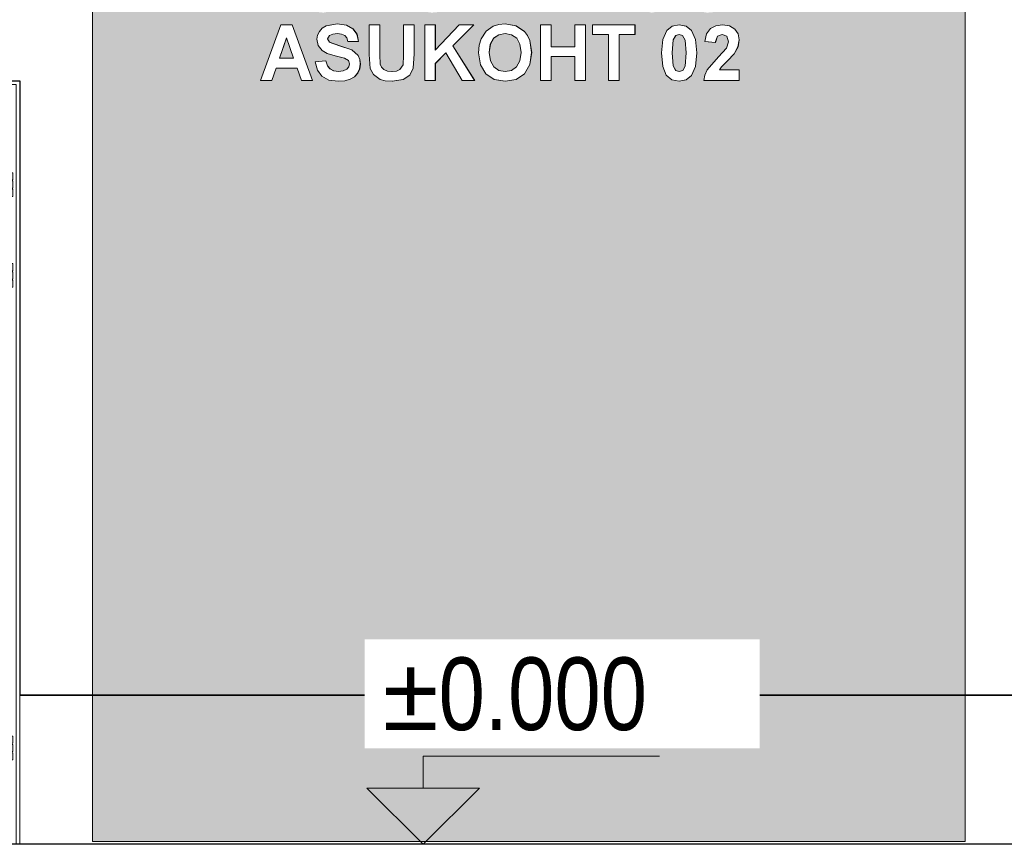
# Model space of a CAD drawing. Header units: millimetres. Extents: x -7937 to 93799, y -5691 to 12696.
# Tile 39 of 67: x 65376 to 68084, y 0 to 2269. Entities that reach past the tile are written whole.
import ezdxf

# ---------------------------------------------------------------- set-up
doc = ezdxf.new("R2010")
doc.units = ezdxf.units.MM
for name, color, linetype, lineweight in [('A-DOOR', 7, 'Continuous', 9), ('A-DOOR-FRAM', 7, 'Continuous', 25), ('A-GENM', 7, 'Continuous', 9), ('G-ANNO-DIMS', 7, 'Continuous', 9)]:
    doc.layers.add(name, color=color, linetype=linetype, lineweight=lineweight)
for name, color, linetype, lineweight, true_color in [('A-FLOR', 7, 'Continuous', 9, 0x7f7f7f), ('A-WALL', 7, 'Continuous', 9, 0x7f7f7f), ('I-WALL', 7, 'Continuous', 9, 0x7f7f7f)]:
    doc.layers.add(name, color=color, linetype=linetype, lineweight=lineweight, true_color=true_color)
doc.styles.add('Swis721 Cn BT', font='swissc.ttf', dxfattribs={"height": 200})

# ---------------------------------------------------------------- blocks, each defined once
blk = doc.blocks.new('Siseuks laiendiga - SU-09-1400x2100 mm-5671553-KUNST LÕIGE 2-2')
at = {"layer": 'A-DOOR', "color": 250, "true_color": 0x333333}
for p, q in [((-6073.8, 0), (-6073.8, 2100)), ((-4673.9, 2100), (-6073.8, 2100)), ((-6059.3, 2090), (-6063.8, 2090)), ((-6063.8, 2090), (-6063.8, 0)), ((-6063.8, 2090), (-4683.9, 2090)), ((-4683.9, 2090), (-4683.9, 0)), ((-4673.9, 0), (-4673.9, 2100)), ((-5006.2, 2064), (-6037.2, 2064)), ((-6037.2, 2064), (-6037.2, 12)), ((-5006.2, 12), (-5006.2, 2064)), ((-5006.1, 2064), (-5006.2, 2064)), ((-5000.2, 2058), (-5006.2, 2058)), ((-5006.1, 12), (-5006.1, 2064)), ((-4707.3, 2064), (-5000.2, 2064)), ((-5000.2, 2064), (-5000.2, 12)), ((-4707.3, 12), (-4707.3, 2064)), ((-4707.1, 2064), (-4707.3, 2064)), ((-4707.1, 1847.5), (-4707.1, 2064)), ((-6052.1, 1847.5), (-6052.1, 1828)), ((-6052.1, 1847.5), (-6039.1, 1847.5)), ((-6041.6, 1847.5), (-6050.6, 1847.5)), ((-6039.1, 1847.5), (-6039, 1847.5)), ((-6038.2, 1847.5), (-6039.1, 1847.5)), ((-6039, 1847.5), (-6038.2, 1847.5)), ((-4707.3, 1847.5), (-4706.1, 1847.5)), ((-4706.1, 1847.5), (-4705.3, 1847.5)), ((-4705.1, 1847.5), (-4705.9, 1847.5)), ((-4705.4, 1847.5), (-4705.4, 1828)), ((-4705.4, 1847.5), (-4692.4, 1847.5)), ((-4693.9, 1847.5), (-4702.9, 1847.5)), ((-4692.4, 1828), (-4692.4, 1847.5)), ((-6052.1, 1828), (-6039.1, 1828)), ((-6052.1, 1825), (-6052.1, 1805)), ((-6052.1, 1825), (-6039.1, 1825)), ((-6049.3, 1828), (-6050.6, 1828)), ((-6049.4, 1828), (-6049.4, 1825)), ((-6041.9, 1825), (-6041.9, 1828)), ((-6038.2, 1828), (-6039.1, 1828)), ((-6039.1, 1828), (-6039, 1828)), ((-6039.1, 1805), (-6039.1, 1825)), ((-6039, 1828), (-6038.2, 1828)), ((-4707.3, 1828), (-4706.1, 1828)), ((-4707.1, 1802), (-4707.1, 1828)), ((-4706.1, 1828), (-4705.3, 1828)), ((-4705.1, 1828), (-4705.9, 1828)), ((-4705.4, 1828), (-4692.4, 1828)), ((-4705.4, 1825), (-4705.4, 1805)), ((-4705.4, 1825), (-4692.4, 1825)), ((-4702.7, 1828), (-4702.7, 1825)), ((-4695.2, 1825), (-4695.2, 1828)), ((-4693.9, 1828), (-4695.1, 1828)), ((-4692.4, 1805), (-4692.4, 1825)), ((-6039.1, 1805), (-6052.1, 1805)), ((-6052.1, 1802), (-6052.1, 1782.5)), ((-6039.1, 1802), (-6052.1, 1802)), ((-6050.6, 1802), (-6049.3, 1802)), ((-6049.4, 1805), (-6049.4, 1802)), ((-6041.9, 1802), (-6041.9, 1805)), ((-6039.1, 1802), (-6038.2, 1802)), ((-6039, 1802), (-6039.1, 1802)), ((-6038.2, 1802), (-6039, 1802)), ((-4706.1, 1802), (-4707.3, 1802)), ((-4705.3, 1802), (-4706.1, 1802)), ((-4705.9, 1802), (-4705.1, 1802)), ((-4692.4, 1805), (-4705.4, 1805)), ((-4705.4, 1802), (-4705.4, 1782.5)), ((-4692.4, 1802), (-4705.4, 1802)), ((-4702.7, 1805), (-4702.7, 1802)), ((-4695.2, 1802), (-4695.2, 1805)), ((-4695.1, 1802), (-4693.9, 1802)), ((-4692.4, 1782.5), (-4692.4, 1802)), ((-6039.1, 1782.5), (-6052.1, 1782.5)), ((-6050.6, 1782.5), (-6041.6, 1782.5)), ((-6039.1, 1782.5), (-6038.2, 1782.5)), ((-6039, 1782.5), (-6039.1, 1782.5)), ((-6038.2, 1782.5), (-6039, 1782.5)), ((-4706.1, 1782.5), (-4707.3, 1782.5)), ((-4707.1, 1597.5), (-4707.1, 1782.5)), ((-4705.3, 1782.5), (-4706.1, 1782.5)), ((-4705.9, 1782.5), (-4705.1, 1782.5)), ((-4692.4, 1782.5), (-4705.4, 1782.5)), ((-4702.9, 1782.5), (-4693.9, 1782.5)), ((-6052.1, 1597.5), (-6052.1, 1578)), ((-6052.1, 1597.5), (-6039.1, 1597.5)), ((-6052.1, 1578), (-6039.1, 1578)), ((-6052.1, 1575), (-6052.1, 1555)), ((-6052.1, 1575), (-6039.1, 1575)), ((-6041.6, 1597.5), (-6050.6, 1597.5)), ((-6049.3, 1578), (-6050.6, 1578)), ((-6049.4, 1578), (-6049.4, 1575)), ((-6041.9, 1575), (-6041.9, 1578)), ((-6039.1, 1597.5), (-6039, 1597.5)), ((-6038.2, 1597.5), (-6039.1, 1597.5)), ((-6038.2, 1578), (-6039.1, 1578)), ((-6039.1, 1578), (-6039, 1578)), ((-6039.1, 1555), (-6039.1, 1575)), ((-6039, 1597.5), (-6038.2, 1597.5)), ((-6039, 1578), (-6038.2, 1578)), ((-4707.3, 1597.5), (-4706.1, 1597.5)), ((-4707.3, 1578), (-4706.1, 1578)), ((-4707.1, 1552), (-4707.1, 1578)), ((-4706.1, 1597.5), (-4705.3, 1597.5)), ((-4706.1, 1578), (-4705.3, 1578)), ((-4705.1, 1597.5), (-4705.9, 1597.5)), ((-4705.1, 1578), (-4705.9, 1578)), ((-4705.4, 1597.5), (-4705.4, 1578)), ((-4705.4, 1597.5), (-4692.4, 1597.5)), ((-4705.4, 1578), (-4692.4, 1578)), ((-4705.4, 1575), (-4705.4, 1555)), ((-4705.4, 1575), (-4692.4, 1575)), ((-4693.9, 1597.5), (-4702.9, 1597.5)), ((-4702.7, 1578), (-4702.7, 1575)), ((-4695.2, 1575), (-4695.2, 1578)), ((-4693.9, 1578), (-4695.1, 1578)), ((-4692.4, 1578), (-4692.4, 1597.5)), ((-4692.4, 1555), (-4692.4, 1575)), ((-6039.1, 1555), (-6052.1, 1555)), ((-6052.1, 1552), (-6052.1, 1532.5)), ((-6039.1, 1552), (-6052.1, 1552)), ((-6050.6, 1552), (-6049.3, 1552)), ((-6049.4, 1555), (-6049.4, 1552)), ((-6041.9, 1552), (-6041.9, 1555)), ((-6039.1, 1552), (-6038.2, 1552)), ((-6039, 1552), (-6039.1, 1552)), ((-6038.2, 1552), (-6039, 1552)), ((-4706.1, 1552), (-4707.3, 1552)), ((-4705.3, 1552), (-4706.1, 1552)), ((-4705.9, 1552), (-4705.1, 1552)), ((-4692.4, 1555), (-4705.4, 1555)), ((-4705.4, 1552), (-4705.4, 1532.5)), ((-4692.4, 1552), (-4705.4, 1552)), ((-4702.7, 1555), (-4702.7, 1552)), ((-4695.2, 1552), (-4695.2, 1555)), ((-4695.1, 1552), (-4693.9, 1552)), ((-4692.4, 1532.5), (-4692.4, 1552)), ((-6039.1, 1532.5), (-6052.1, 1532.5)), ((-6050.6, 1532.5), (-6041.6, 1532.5)), ((-6039.1, 1532.5), (-6038.2, 1532.5)), ((-6039, 1532.5), (-6039.1, 1532.5)), ((-6038.2, 1532.5), (-6039, 1532.5)), ((-4706.1, 1532.5), (-4707.3, 1532.5)), ((-4707.1, 297.5), (-4707.1, 1532.5)), ((-4705.3, 1532.5), (-4706.1, 1532.5)), ((-4705.9, 1532.5), (-4705.1, 1532.5)), ((-4692.4, 1532.5), (-4705.4, 1532.5)), ((-4702.9, 1532.5), (-4693.9, 1532.5)), ((-5075, 1084), (-5194, 1084)), ((-5059.3, 1084), (-5059.8, 1084)), ((-5059.2, 1100), (-5059.3, 1100)), ((-5194, 1066), (-5075, 1066)), ((-5059.8, 1066), (-5059.3, 1066)), ((-5059.3, 1050), (-5059.2, 1050)), ((-5063.3, 989.8), (-5063.3, 1012.2)), ((-5063.2, 1012.2), (-5063.2, 989.8)), ((-5059.2, 1026), (-5059.3, 1026)), ((-5055.3, 1012.2), (-5055.3, 989.8)), ((-5059.3, 976), (-5059.2, 976)), ((-6052.1, 297.5), (-6052.1, 278)), ((-6052.1, 297.5), (-6039.1, 297.5)), ((-6052.1, 278), (-6039.1, 278)), ((-6052.1, 275), (-6052.1, 255)), ((-6052.1, 275), (-6039.1, 275)), ((-6041.6, 297.5), (-6050.6, 297.5)), ((-6049.3, 278), (-6050.6, 278)), ((-6049.4, 278), (-6049.4, 275)), ((-6041.9, 275), (-6041.9, 278)), ((-6039.1, 297.5), (-6039, 297.5)), ((-6038.2, 297.5), (-6039.1, 297.5)), ((-6038.2, 278), (-6039.1, 278)), ((-6039.1, 278), (-6039, 278)), ((-6039.1, 255), (-6039.1, 275)), ((-6039, 297.5), (-6038.2, 297.5)), ((-6039, 278), (-6038.2, 278)), ((-4707.3, 297.5), (-4706.1, 297.5)), ((-4707.3, 278), (-4706.1, 278)), ((-4707.1, 252), (-4707.1, 278)), ((-4706.1, 297.5), (-4705.3, 297.5)), ((-4706.1, 278), (-4705.3, 278)), ((-4705.1, 297.5), (-4705.9, 297.5)), ((-4705.1, 278), (-4705.9, 278)), ((-4705.4, 297.5), (-4705.4, 278)), ((-4705.4, 297.5), (-4692.4, 297.5)), ((-4705.4, 278), (-4692.4, 278)), ((-4705.4, 275), (-4705.4, 255)), ((-4705.4, 275), (-4692.4, 275)), ((-4693.9, 297.5), (-4702.9, 297.5)), ((-4702.7, 278), (-4702.7, 275)), ((-4695.2, 275), (-4695.2, 278)), ((-4693.9, 278), (-4695.1, 278)), ((-4692.4, 278), (-4692.4, 297.5)), ((-4692.4, 255), (-4692.4, 275)), ((-6039.1, 255), (-6052.1, 255)), ((-6052.1, 252), (-6052.1, 232.5)), ((-6039.1, 252), (-6052.1, 252)), ((-6050.6, 252), (-6049.3, 252)), ((-6049.4, 255), (-6049.4, 252)), ((-6041.9, 252), (-6041.9, 255)), ((-6039.1, 252), (-6038.2, 252)), ((-6039, 252), (-6039.1, 252)), ((-6038.2, 252), (-6039, 252)), ((-4706.1, 252), (-4707.3, 252)), ((-4705.3, 252), (-4706.1, 252)), ((-4705.9, 252), (-4705.1, 252)), ((-4692.4, 255), (-4705.4, 255)), ((-4705.4, 252), (-4705.4, 232.5)), ((-4692.4, 252), (-4705.4, 252)), ((-4702.7, 255), (-4702.7, 252)), ((-4695.2, 252), (-4695.2, 255)), ((-4695.1, 252), (-4693.9, 252)), ((-4692.4, 232.5), (-4692.4, 252)), ((-6039.1, 232.5), (-6052.1, 232.5)), ((-6050.6, 232.5), (-6041.6, 232.5)), ((-6039.1, 232.5), (-6038.2, 232.5)), ((-6039, 232.5), (-6039.1, 232.5)), ((-6038.2, 232.5), (-6039, 232.5)), ((-4706.1, 232.5), (-4707.3, 232.5)), ((-4707.1, 12), (-4707.1, 232.5)), ((-4705.3, 232.5), (-4706.1, 232.5)), ((-4705.9, 232.5), (-4705.1, 232.5)), ((-4692.4, 232.5), (-4705.4, 232.5)), ((-4702.9, 232.5), (-4693.9, 232.5)), ((-6063.8, 0), (-6073.8, 0)), ((-6059.3, 0), (-6063.8, 0)), ((-6037.2, 12), (-5006.2, 12)), ((-6032, 0), (-6032, 12)), ((-4712.1, 0), (-6032, 0)), ((-5000.2, 18), (-5006.2, 18)), ((-5000.2, 15), (-5006.2, 15)), ((-5000.2, 15), (-5006.2, 15)), ((-5006.1, 12), (-5006.2, 12)), ((-5000.2, 12), (-4707.3, 12)), ((-4712.1, 12), (-4712.1, 0)), ((-4707.3, 12), (-4707.1, 12)), ((-4683.9, 0), (-4673.9, 0))]:
    blk.add_line(p, q, dxfattribs=at)
at = {"layer": 'A-DOOR', "color": 250, "true_color": 0x333333, "flags": 128}
for points in [[(-5059.8, 1084), (-5059.8, 1084), (-5059.9, 1084), (-5059.9, 1084), (-5060, 1084), (-5060.2, 1084), (-5060.3, 1084), (-5060.5, 1084), (-5060.6, 1084), (-5060.8, 1084), (-5061.1, 1084), (-5061.3, 1084), (-5061.6, 1084), (-5061.9, 1084), (-5062.2, 1084), (-5062.5, 1084), (-5062.9, 1084), (-5063.3, 1084), (-5063.7, 1084), (-5064.1, 1084), (-5064.5, 1084), (-5064.9, 1084), (-5065.4, 1084), (-5065.9, 1084), (-5066.4, 1084), (-5066.9, 1084), (-5067.4, 1084), (-5067.9, 1084), (-5068.4, 1084), (-5069, 1084), (-5069.5, 1084), (-5070.1, 1084), (-5070.7, 1084), (-5071.3, 1084), (-5071.9, 1084), (-5072.4, 1084), (-5073, 1084), (-5073.6, 1084), (-5074.2, 1084), (-5074.8, 1084), (-5075, 1084)], [(-5075, 1066), (-5074.4, 1066), (-5073.8, 1066), (-5073.2, 1066), (-5072.6, 1066), (-5072, 1066), (-5071.4, 1066), (-5070.8, 1066), (-5070.3, 1066), (-5069.7, 1066), (-5069.1, 1066), (-5068.6, 1066), (-5068, 1066), (-5067.5, 1066), (-5067, 1066), (-5066.5, 1066), (-5066, 1066), (-5065.5, 1066), (-5065.1, 1066), (-5064.6, 1066), (-5064.2, 1066), (-5063.8, 1066), (-5063.4, 1066), (-5063, 1066), (-5062.6, 1066), (-5062.3, 1066), (-5062, 1066), (-5061.7, 1066), (-5061.4, 1066), (-5061.1, 1066), (-5060.9, 1066), (-5060.7, 1066), (-5060.5, 1066), (-5060.3, 1066), (-5060.2, 1066), (-5060.1, 1066), (-5060, 1066), (-5059.9, 1066), (-5059.8, 1066), (-5059.8, 1066), (-5059.8, 1066)]]:
    blk.add_lwpolyline(points, dxfattribs=at)
at = {"layer": 'A-DOOR', "color": 250, "true_color": 0x333333}
for centre, major_axis, ratio, start_param, end_param in [((-5194, 1075), (0, 8.97), 0.011872, 0, 1.570796), ((-5059.3, 1075), (0, 25), 0.99993, 4.712389, 7.483854), ((-5059.2, 1075), (0, 25), 0.99993, 0.261799, 0.785398), ((-5059.2, 1075), (0, 25), 0.99993, 4.712389, 6.53782), ((-5059.3, 1075), (0, 8.97), 0.99993, 4.712389, 6.456807), ((-5194, 1075), (0, 8.97), 0.011872, 1.570796, 3.141593), ((-5059.3, 1075), (0, 25), 0.99993, 1.940924, 4.712389), ((-5059.2, 1075), (0, 25), 0.99993, 2.356194, 2.879793), ((-5059.2, 1075), (0, 25), 0.99993, 2.886958, 4.172469), ((-5059.3, 1075), (0, 8.97), 0.99993, 2.967971, 4.712389), ((-5059.2, 1075), (0, 25), 0.99993, 4.18879, 4.712389), ((-5059.3, 1001), (0, 25), 0.99993, 4.712389, 7.853982), ((-5059.2, 1001), (0, 25), 0.99993, 0.261799, 0.523599), ((-5059.2, 1001), (0, 25), 0.99993, 4.712389, 6.53782), ((-5059.3, 1012.2), (0, 4), 0.99993, 4.712389, 7.853982), ((-5059.3, 1001), (0, 25), 0.99993, 1.570796, 4.712389), ((-5059.2, 1001), (0, 25), 0.99993, 2.617994, 2.879793), ((-5059.2, 1001), (0, 25), 0.99993, 2.886958, 4.712389), ((-5059.3, 989.8), (0, 4), 0.99993, 1.570796, 4.712389)]:
    blk.add_ellipse(centre, major_axis=major_axis, ratio=ratio, start_param=start_param, end_param=end_param, dxfattribs=at)
at = {"layer": 'A-DOOR-FRAM', "color": 250, "lineweight": 9, "true_color": 0x333333}
for p, q in [((-4683.9, 2090), (-6062, 2090)), ((-6062, 2090), (-6062, 0)), ((-5000.2, 2060), (-5006.2, 2060)), ((-5006.2, 2060), (-5000.2, 2060)), ((-6062, 0), (-6032, 0)), ((-6032, 0), (-6032, 12)), ((-6031.7, 0), (-6019.7, 0)), ((-4711.7, 0), (-4723.7, 0)), ((-4712.1, 12), (-4712.1, 0)), ((-4682.1, 0), (-4712.1, 0))]:
    blk.add_line(p, q, dxfattribs=at)
blk = doc.blocks.new('KUNST 2 - KUNST 2-6930501-KUNST LÕIGE 2-2')
at = {"layer": 'A-GENM', "true_color": 0x99ffff, "transparency": 33554483}
h = blk.add_hatch(color=131, dxfattribs=at)
h.paths.add_polyline_path([(-2073.5, 8), (-2073.5, 3367.8), (-2415, 3550), (-4473.9, 3550), (-4473.9, 8), (-3615.2, 8)], flags=0)
h.paths.add_polyline_path([(-2860.4, 2099.2), (-2880.1, 2103.4), (-2895.6, 2116.3), (-2905.8, 2141.8), (-2909, 2177.2), (-2905.3, 2214.2), (-2894.3, 2239.1), (-2879.8, 2250.8), (-2860.4, 2254.6), (-2841, 2250.6), (-2826.3, 2238.9), (-2815.2, 2211.9), (-2811.8, 2175.7), (-2815.5, 2139.5), (-2826.5, 2114.7), (-2841.7, 2102.9), (-2848.3, 2101.6)], flags=0)
h.paths.add_polyline_path([(-3649.2, 2099.2), (-3672.3, 2101.4), (-3683.8, 2104.9), (-3701.1, 2117.4), (-3709.9, 2134.3), (-3713, 2173.1), (-3713, 2254.6), (-3683.7, 2254.6), (-3682.6, 2149), (-3681.6, 2144.4), (-3678.9, 2138.2), (-3672.3, 2131.6), (-3662.7, 2127.3), (-3649.2, 2126), (-3637.3, 2127.3), (-3628.5, 2131.2), (-3619.7, 2144.4), (-3618.3, 2174.4), (-3618.3, 2254.6), (-3589, 2254.6), (-3589.3, 2170.3), (-3591.7, 2135.5), (-3601, 2116.3), (-3619.7, 2103.7), (-3637.5, 2101)], flags=0)
h.paths.add_polyline_path([(-3798.3, 2099.2), (-3823.8, 2102.6), (-3842.7, 2112.8), (-3855, 2129.6), (-3861.2, 2152.6), (-3832, 2155), (-3827.7, 2141.9), (-3820.6, 2133), (-3810.6, 2127.7), (-3797.5, 2125.9), (-3784, 2127.5), (-3774.2, 2132.1), (-3768.4, 2138.9), (-3766.4, 2146.7), (-3769.7, 2155.9), (-3781, 2162.4), (-3827.9, 2175.6), (-3841.9, 2183.8), (-3852.7, 2197.8), (-3856.1, 2215.6), (-3854.7, 2225.8), (-3849.7, 2236.3), (-3841.6, 2245.2), (-3827.9, 2252.2), (-3800.3, 2257), (-3774.5, 2253.2), (-3757.4, 2243.8), (-3746.3, 2228.4), (-3742.1, 2208.5), (-3771.3, 2208.5), (-3775.4, 2219.6), (-3780.1, 2225.2), (-3788.5, 2229.1), (-3800.6, 2230.3), (-3812.7, 2229), (-3822.5, 2224.1), (-3826.6, 2214.5), (-3822.5, 2206.4), (-3760.4, 2185.7), (-3743.4, 2170.3), (-3738.8, 2159.3), (-3737.3, 2146.1), (-3739.1, 2133.4), (-3744.6, 2121.6), (-3753.3, 2111.7), (-3768.4, 2103.8), (-3784, 2100.3), (-3797.5, 2099.2)], flags=0)
h.paths.add_polyline_path([(-3338.7, 2099.2), (-3370.3, 2105.3), (-3392, 2120), (-3406.9, 2144.6), (-3411.7, 2178.2), (-3409.4, 2201.1), (-3404.2, 2217.4), (-3390.9, 2237.3), (-3368.8, 2251.8), (-3356.4, 2255.6), (-3338.8, 2257), (-3307.1, 2250.4), (-3286, 2236.1), (-3277.3, 2224.7), (-3270.9, 2211.1), (-3266.1, 2177.1), (-3271, 2144.8), (-3285.8, 2120), (-3308.9, 2104.4), (-3324.9, 2101.6)], flags=0)
h.paths.add_polyline_path([(-3456.8, 2101.6), (-3502, 2176.9), (-3530.7, 2147.9), (-3530.8, 2101.6), (-3560, 2101.6), (-3560, 2254.6), (-3530.7, 2254.6), (-3530.7, 2185), (-3465.2, 2254.6), (-3425.2, 2254.5), (-3483, 2196.2), (-3422.7, 2101.6)], flags=0)
h.paths.add_polyline_path([(-3025.6, 2101.6), (-3054.7, 2101.6), (-3054.7, 2227.9), (-3098.5, 2227.9), (-3098.5, 2254.6), (-2981.7, 2254.6), (-2981.9, 2227.9), (-3025.5, 2227.9), (-3025.5, 2101.6)], flags=0)
h.paths.add_polyline_path([(-2792.4, 2101.6), (-2789.3, 2116.3), (-2782.6, 2130.8), (-2744.8, 2174.4), (-2730, 2190.5), (-2724.4, 2208), (-2730, 2223.1), (-2742.1, 2227.9), (-2755.2, 2222.9), (-2760.8, 2206.1), (-2790, 2208.7), (-2783.1, 2232.1), (-2774.3, 2244), (-2759.6, 2252), (-2741.5, 2254.6), (-2722.2, 2251.6), (-2707.6, 2242.7), (-2698.3, 2229.2), (-2695.2, 2212.9), (-2698.6, 2193.6), (-2709.3, 2174.4), (-2749.5, 2130.8), (-2695.1, 2130.8), (-2695.2, 2101.6), (-2749.5, 2101.6)], flags=0)
h.paths.add_polyline_path([(-3117.9, 2101.6), (-3147, 2101.6), (-3147, 2167.2), (-3212.5, 2166.8), (-3212.6, 2101.6), (-3241.8, 2101.6), (-3241.8, 2254.6), (-3212.5, 2254.6), (-3212.5, 2193.9), (-3147, 2193.9), (-3147, 2254.6), (-3117.8, 2254.6), (-3117.8, 2101.6)], flags=0)
h.paths.add_polyline_path([(-3899.1, 2101.6), (-3911.1, 2135.6), (-3968.9, 2135.3), (-3980.7, 2101.6), (-4011.8, 2101.6), (-3955.9, 2254.6), (-3924.7, 2254.6), (-3868.4, 2101.6), (-3873.1, 2101.6)], flags=0)
h.paths.add_polyline_path([(-3338.8, 2125.9), (-3321.4, 2129.2), (-3307.4, 2139.1), (-3298.3, 2155.6), (-3295.2, 2178.7), (-3298.2, 2201.4), (-3309.2, 2219), (-3321, 2227.1), (-3339.1, 2230.3), (-3357.4, 2226.6), (-3371.1, 2216.3), (-3379.8, 2198.6), (-3382.5, 2177.2), (-3379.5, 2155.6), (-3368.8, 2138.2), (-3356.1, 2129.2)], flags=0)
h.paths.add_polyline_path([(-2860.4, 2125.9), (-2850.7, 2129.1), (-2844.1, 2140.6), (-2841, 2176.9), (-2844.4, 2213.2), (-2850.7, 2224.7), (-2860.4, 2227.9), (-2870.1, 2224.7), (-2876.7, 2211.8), (-2879.7, 2176.7), (-2876.1, 2140), (-2870.1, 2129.1)], flags=0)
h.paths.add_polyline_path([(-3920.4, 2162.3), (-3940.1, 2217.9), (-3959.4, 2162.3), (-3924.8, 2162.3)], flags=0)
h.paths.add_polyline_path([(-2935.5, 2288), (-2967, 2294.2), (-2988.8, 2308.8), (-3003.6, 2333.5), (-3008.5, 2367.1), (-3006.1, 2390), (-3001, 2406.2), (-2987.7, 2426.1), (-2965.6, 2440.7), (-2953.2, 2444.4), (-2935.5, 2445.9), (-2903.9, 2439.3), (-2882.8, 2425), (-2874, 2413.5), (-2867.7, 2400), (-2862.8, 2366), (-2867.8, 2333.6), (-2882.6, 2308.9), (-2906, 2293.2), (-2918.2, 2291.1)], flags=0)
h.paths.add_polyline_path([(-2782.9, 2288), (-2808.5, 2291.5), (-2827.3, 2301.7), (-2839.7, 2318.5), (-2845.8, 2341.5), (-2816.7, 2343.9), (-2812.4, 2330.9), (-2805.3, 2321.8), (-2795.2, 2316.5), (-2778.6, 2315.2), (-2765.7, 2317.7), (-2758.9, 2321), (-2753.1, 2327.8), (-2751.1, 2335.6), (-2754.3, 2344.7), (-2765.7, 2351.3), (-2812.6, 2364.5), (-2826.6, 2372.7), (-2837.4, 2386.7), (-2840.8, 2404.5), (-2839.3, 2414.7), (-2834.4, 2425.2), (-2826.3, 2434.1), (-2812.6, 2441.1), (-2785, 2445.9), (-2759.2, 2442.1), (-2742, 2432.7), (-2731, 2417.2), (-2726.8, 2397.4), (-2756, 2397.4), (-2760.1, 2408.5), (-2764.7, 2414.1), (-2773.2, 2417.9), (-2785.3, 2419.2), (-2797.4, 2417.9), (-2807.2, 2413), (-2811.3, 2403.4), (-2807.2, 2395.3), (-2745.1, 2374.6), (-2728.1, 2359.1), (-2723.5, 2348.2), (-2722, 2335), (-2723.8, 2322.3), (-2729.2, 2310.5), (-2738, 2300.6), (-2753.1, 2292.7), (-2768.6, 2289.1), (-2782.2, 2288.1)], flags=0)
h.paths.add_polyline_path([(-3838.7, 2288), (-3862.6, 2290.5), (-3873.3, 2293.7), (-3890.6, 2306.2), (-3899.4, 2323.2), (-3902.5, 2362), (-3902.5, 2443.5), (-3873.2, 2443.5), (-3872.1, 2337.9), (-3871.1, 2333.3), (-3868.4, 2327), (-3861.8, 2320.4), (-3852.2, 2316.2), (-3838.7, 2314.9), (-3826.8, 2316.2), (-3818, 2320.1), (-3809.2, 2333.3), (-3807.7, 2363.2), (-3807.7, 2443.5), (-3778.5, 2443.5), (-3778.7, 2359.2), (-3781.1, 2324.3), (-3790.5, 2305.1), (-3809.2, 2292.6), (-3830.6, 2289.3)], flags=0)
h.paths.add_polyline_path([(-3540.8, 2288), (-3566.4, 2291.5), (-3585.2, 2301.7), (-3597.6, 2318.5), (-3603.7, 2341.5), (-3574.5, 2343.9), (-3570.3, 2330.9), (-3563.2, 2321.8), (-3553.1, 2316.5), (-3536.5, 2315.2), (-3523.6, 2317.7), (-3516.8, 2321), (-3510.9, 2327.8), (-3509, 2335.6), (-3512.2, 2344.7), (-3523.6, 2351.3), (-3570.4, 2364.5), (-3584.4, 2372.7), (-3595.2, 2386.7), (-3598.7, 2404.5), (-3597.2, 2414.7), (-3592.2, 2425.2), (-3584.2, 2434.1), (-3570.4, 2441.1), (-3542.8, 2445.9), (-3517, 2442.1), (-3499.9, 2432.7), (-3488.8, 2417.2), (-3484.7, 2397.4), (-3513.8, 2397.4), (-3518, 2408.5), (-3522.6, 2414.1), (-3531, 2417.9), (-3543.2, 2419.2), (-3555.2, 2417.9), (-3565, 2413), (-3569.1, 2403.4), (-3565, 2395.3), (-3503, 2374.6), (-3486, 2359.1), (-3481.3, 2348.2), (-3479.8, 2335), (-3481.6, 2322.3), (-3487.1, 2310.5), (-3495.9, 2300.6), (-3510.9, 2292.7), (-3526.5, 2289.1), (-3540, 2288.1)], flags=0)
h.paths.add_polyline_path([(-3952.3, 2290.5), (-3997.5, 2365.8), (-4026.2, 2336.8), (-4026.3, 2290.5), (-4055.5, 2290.5), (-4055.5, 2443.5), (-4026.2, 2443.5), (-4026.2, 2373.9), (-3960.7, 2443.5), (-3920.7, 2443.4), (-3978.5, 2385.1), (-3918.2, 2290.5)], flags=0)
h.paths.add_polyline_path([(-2697.7, 2290.5), (-2697.7, 2443.5), (-2583.4, 2443.5), (-2583.9, 2416.8), (-2668.4, 2416.8), (-2668.4, 2382.8), (-2588.2, 2382.8), (-2588.4, 2356.1), (-2668.4, 2356.1), (-2668.4, 2317.2), (-2581, 2317.2), (-2581.1, 2290.5), (-2668.5, 2290.5)], flags=0)
h.paths.add_polyline_path([(-3299.9, 2290.5), (-3329.2, 2290.5), (-3329.2, 2443.5), (-3299.9, 2443.5), (-3299.9, 2416.8)], flags=0)
h.paths.add_polyline_path([(-3099.6, 2290.5), (-3144.6, 2290.5), (-3144.6, 2443.5), (-3030.3, 2443.5), (-3030.4, 2416.8), (-3115.3, 2416.8), (-3115.3, 2382.8), (-3035.2, 2382.8), (-3035.3, 2356.1), (-3115.3, 2356.1), (-3115.3, 2317.2), (-3027.9, 2317.2), (-3028, 2290.5)], flags=0)
h.paths.add_polyline_path([(-3207.8, 2290.5), (-3236.9, 2290.5), (-3236.9, 2416.8), (-3280.6, 2416.8), (-3280.6, 2443.5), (-3163.9, 2443.5), (-3164, 2416.8), (-3207.6, 2416.8), (-3207.6, 2290.5)], flags=0)
h.paths.add_polyline_path([(-3392.4, 2290.5), (-3421.5, 2290.5), (-3421.5, 2416.8), (-3465.2, 2416.8), (-3465.2, 2443.5), (-3348.5, 2443.5), (-3348.6, 2416.8), (-3392.2, 2416.8), (-3392.2, 2290.5)], flags=0)
h.paths.add_polyline_path([(-3749.4, 2290.5), (-3749.4, 2443.5), (-3718.8, 2443.5), (-3654.7, 2340.7), (-3654.7, 2443.5), (-3625.4, 2443.5), (-3625.5, 2290.5), (-3657, 2290.5), (-3720.2, 2391.8), (-3720.3, 2290.5)], flags=0)
h.paths.add_polyline_path([(-2935.6, 2314.8), (-2918.1, 2318.1), (-2904.2, 2328), (-2895, 2345), (-2892, 2367.5), (-2895, 2390.4), (-2906, 2407.8), (-2917.8, 2416), (-2935.9, 2419.2), (-2953.4, 2416), (-2967.9, 2405.2), (-2976.6, 2387.5), (-2979.3, 2366), (-2976.3, 2344.5), (-2965.6, 2327), (-2952.8, 2318.1)], flags=0)
blk.add_hatch(color=131, dxfattribs=at).paths.add_polyline_path([(-2073.5, 8), (-2073.4, 8), (-2073.5, 1800.9)], flags=0)
at = {"layer": 'A-GENM', "color": 250, "true_color": 0x333333}
for p, q in [((-4473.9, 3550), (-4473.9, 8)), ((-2415, 3550), (-4473.9, 3550)), ((-4473.8, 3550), (-2415, 3550)), ((-2073.5, 8), (-2073.5, 3367.8)), ((-2073.4, 3367.8), (-2073.4, 410)), ((-4473.9, 8), (-2073.5, 8)), ((-2073.4, 8), (-2073.5, 8))]:
    blk.add_line(p, q, dxfattribs=at)
at = {"layer": 'A-GENM', "color": 251, "true_color": 0x475b5b}
for p, q in [((-4473.8, 410), (-4473.8, 3550)), ((-4473.8, 8), (-4473.9, 8))]:
    blk.add_line(p, q, dxfattribs=at)
blk = doc.blocks.new('Spot Elevations - Kõrgusmärk_Evert-1256455-KUNST LÕIGE 2-2')
at = {"layer": 'G-ANNO-DIMS'}
for p, q in [((-3895.5, 3550), (-3395.5, 3550)), ((-3645.5, 3550), (-3800.2, 3395.3)), ((-3645.5, 3550), (-3490.8, 3395.3)), ((-3800.2, 3395.3), (-3490.8, 3395.3)), ((-3645.5, 3395.3), (-3645.5, 3307.2)), ((-3645.5, 3307.2), (-2995.5, 3307.2))]:
    blk.add_line(p, q, dxfattribs=at)

msp = doc.modelspace()

# ---------------------------------------------------------------- linework, layer by layer
at = {"layer": 'A-FLOR', "color": 250, "lineweight": 25, "true_color": 0x333333}
msp.add_line((72126.3, 0), (60006.3, 0), dxfattribs=at)
at = {"layer": 'A-GENM', "color": 250, "true_color": 0x333333}
for p, q in [((66094.3, 2254.6), (66038.4, 2101.6)), ((66125.3, 2254.6), (66094.3, 2254.6)), ((66181.7, 2101.6), (66125.3, 2254.6)), ((66125.5, 2254.6), (66125.3, 2254.6)), ((66219.5, 2251.8), (66208.5, 2245.2)), ((66249.5, 2257.1), (66219.5, 2251.8)), ((66274.7, 2253.8), (66249.5, 2257.1)), ((66292.8, 2243.8), (66274.7, 2253.8)), ((66337.2, 2254.6), (66337.2, 2173.1)), ((66366.3, 2254.6), (66337.2, 2254.6)), ((66366.3, 2172.1), (66366.3, 2254.6)), ((66366.5, 2254.6), (66366.3, 2254.6)), ((66461, 2254.6), (66431.9, 2254.6)), ((66431.9, 2254.6), (66431.9, 2170.3)), ((66461, 2174.4), (66461, 2254.6)), ((66461.3, 2254.6), (66461, 2254.6)), ((66519.3, 2254.6), (66490.2, 2254.6)), ((66490.2, 2254.6), (66490.2, 2101.6)), ((66585, 2254.6), (66519.3, 2184.9)), ((66519.3, 2184.9), (66519.3, 2254.6)), ((66519.6, 2254.6), (66519.3, 2254.6)), ((66567.1, 2196.2), (66625, 2254.6)), ((66625, 2254.6), (66585, 2254.6)), ((66625.2, 2254.6), (66625, 2254.6)), ((66678.6, 2251), (66659.2, 2237.3)), ((66693.7, 2255.6), (66678.6, 2251)), ((66711, 2257.1), (66693.7, 2255.6)), ((66740.9, 2251.8), (66711, 2257.1)), ((66764.2, 2236.1), (66740.9, 2251.8)), ((66741.2, 2251.8), (66740.9, 2251.8)), ((66837.5, 2254.6), (66808.4, 2254.6)), ((66808.4, 2254.6), (66808.4, 2101.6)), ((66837.5, 2193.9), (66837.5, 2254.6)), ((66837.8, 2254.6), (66837.5, 2254.6)), ((66932.3, 2254.6), (66903.1, 2254.6)), ((66903.1, 2254.6), (66903.1, 2193.9)), ((66932.3, 2101.6), (66932.3, 2254.6)), ((66932.5, 2254.6), (66932.3, 2254.6)), ((67068.3, 2254.6), (66951.7, 2254.6)), ((66951.7, 2254.6), (66951.7, 2227.9)), ((67068.3, 2227.9), (67068.3, 2254.6)), ((67068.5, 2254.6), (67068.3, 2254.6)), ((67170.4, 2250.8), (67155.8, 2239.1)), ((67189.7, 2254.6), (67170.4, 2250.8)), ((67209.1, 2250.7), (67189.7, 2254.6)), ((67223.7, 2238.9), (67209.1, 2250.7)), ((67209.3, 2250.7), (67209.1, 2250.7)), ((67290.6, 2252), (67275.8, 2244)), ((67308.6, 2254.6), (67290.6, 2252)), ((67327.9, 2251.6), (67308.6, 2254.6)), ((67342.6, 2242.7), (67327.9, 2251.6)), ((66195.5, 2225.8), (66193.8, 2214.5)), ((66200.4, 2236.3), (66195.5, 2225.8)), ((66208.5, 2245.2), (66200.4, 2236.3)), ((66223, 2215.6), (66228.1, 2224.9)), ((66228.1, 2224.9), (66237.5, 2229)), ((66237.5, 2229), (66249.9, 2230.3)), ((66249.9, 2230.3), (66261.7, 2229.1)), ((66261.7, 2229.1), (66270.1, 2225.2)), ((66270.1, 2225.2), (66275.6, 2218.5)), ((66303.8, 2228.4), (66292.8, 2243.8)), ((66293, 2243.8), (66292.8, 2243.8)), ((66308, 2208.5), (66303.8, 2228.4)), ((66304.1, 2228.4), (66303.8, 2228.4)), ((66659.2, 2237.3), (66645.2, 2216.3)), ((66679.6, 2217.4), (66693.6, 2227.1)), ((66693.6, 2227.1), (66711.4, 2230.3)), ((66711.4, 2230.3), (66729.2, 2227.1)), ((66729.2, 2227.1), (66743, 2217.5)), ((66772.9, 2224.7), (66764.2, 2236.1)), ((66764.4, 2236.1), (66764.2, 2236.1)), ((66779.1, 2211.1), (66772.9, 2224.7)), ((66773.1, 2224.7), (66772.9, 2224.7)), ((66951.7, 2227.9), (66995.4, 2227.9)), ((66995.4, 2227.9), (66995.4, 2101.6)), ((67024.6, 2101.6), (67024.6, 2227.9)), ((67024.6, 2227.9), (67068.3, 2227.9)), ((67068.5, 2227.9), (67068.3, 2227.9)), ((67155.8, 2239.1), (67144.8, 2214.2)), ((67173.4, 2213.2), (67180, 2224.7)), ((67180, 2224.7), (67189.7, 2227.9)), ((67189.7, 2227.9), (67199.4, 2224.7)), ((67199.4, 2224.7), (67206.4, 2211.9)), ((67234.7, 2214), (67223.7, 2238.9)), ((67223.9, 2238.9), (67223.7, 2238.9)), ((67265.3, 2229.8), (67260.2, 2208.7)), ((67275.8, 2244), (67265.3, 2229.8)), ((67289.3, 2206.1), (67294.9, 2222.9)), ((67294.9, 2222.9), (67308, 2227.9)), ((67308, 2227.9), (67321, 2222.8)), ((67321, 2222.8), (67325.8, 2208)), ((67351.8, 2229.2), (67342.6, 2242.7)), ((67342.8, 2242.7), (67342.6, 2242.7)), ((67354.9, 2212.9), (67351.8, 2229.2)), ((67352.1, 2229.2), (67351.8, 2229.2)), ((66090.6, 2162.3), (66110, 2218.2)), ((66110, 2218.2), (66129.7, 2162.3)), ((66193.8, 2214.5), (66197.4, 2197.8)), ((66197.4, 2197.8), (66208.2, 2183.8)), ((66227.6, 2206.4), (66223, 2215.6)), ((66256.2, 2196.5), (66227.6, 2206.4)), ((66289.7, 2185.7), (66256.2, 2196.5)), ((66275.6, 2218.5), (66278.9, 2208.5)), ((66278.9, 2208.5), (66308, 2208.5)), ((66308.2, 2208.5), (66308, 2208.5)), ((66627.4, 2101.6), (66567.1, 2196.2)), ((66567.3, 2196.2), (66567.1, 2196.2)), ((66640.1, 2198.6), (66638.4, 2177.2)), ((66645.2, 2216.3), (66640.1, 2198.6)), ((66667.5, 2178.2), (66670.5, 2201.1)), ((66670.5, 2201.1), (66679.6, 2217.4)), ((66670.8, 2201.1), (66670.5, 2201.1)), ((66743, 2217.5), (66752, 2201.4)), ((66752, 2201.4), (66754.9, 2178.7)), ((66784.1, 2177.9), (66779.1, 2211.1)), ((66779.4, 2211.1), (66779.1, 2211.1)), ((66903.1, 2193.9), (66837.5, 2193.9)), ((67144.8, 2214.2), (67141.2, 2177.2)), ((67170.3, 2176.9), (67173.4, 2213.2)), ((67173.7, 2213.2), (67173.4, 2213.2)), ((67206.4, 2211.9), (67209.2, 2176.9)), ((67238.3, 2176.9), (67234.7, 2214)), ((67234.9, 2214), (67234.7, 2214)), ((67260.2, 2208.7), (67289.3, 2206.1)), ((67289.6, 2206.1), (67289.3, 2206.1)), ((67325.8, 2208), (67320.1, 2190.5)), ((67340.8, 2174.4), (67351.5, 2193.6)), ((67351.5, 2193.6), (67354.9, 2212.9)), ((67351.8, 2193.6), (67351.5, 2193.6)), ((67355.2, 2212.9), (67354.9, 2212.9)), ((66208.2, 2183.8), (66222.3, 2175.6)), ((66222.3, 2175.6), (66243.8, 2168.9)), ((66243.8, 2168.9), (66269.1, 2162.4)), ((66306.7, 2170.3), (66289.7, 2185.7)), ((66290, 2185.7), (66289.7, 2185.7)), ((66311.3, 2159.3), (66306.7, 2170.3)), ((66337.2, 2173.1), (66340.2, 2134.3)), ((66367.6, 2146.6), (66366.3, 2172.1)), ((66366.5, 2172.1), (66366.3, 2172.1)), ((66431.9, 2170.3), (66430.4, 2144.4)), ((66458.5, 2135.5), (66461, 2174.4)), ((66461.3, 2174.4), (66461, 2174.4)), ((66519.3, 2147.9), (66548.1, 2177)), ((66548.1, 2177), (66593.3, 2101.6)), ((66638.4, 2177.2), (66643.3, 2144.6)), ((66670.6, 2155.6), (66667.5, 2178.2)), ((66667.5, 2178.2), (66667.7, 2178.2)), ((66754.9, 2178.7), (66751.9, 2155.6)), ((66779.2, 2145), (66784.1, 2177.9)), ((66784.3, 2177.9), (66784.1, 2177.9)), ((66837.5, 2101.6), (66837.5, 2167.2)), ((66837.5, 2167.2), (66903.1, 2167.2)), ((66903.1, 2167.2), (66903.1, 2101.6)), ((67141.2, 2177.2), (67144.5, 2140)), ((67173.1, 2141.8), (67170.3, 2176.9)), ((67170.5, 2176.9), (67170.3, 2176.9)), ((67209.2, 2176.9), (67206.1, 2140.6)), ((67234.6, 2139.7), (67238.3, 2176.9)), ((67238.6, 2176.9), (67238.3, 2176.9)), ((67320.1, 2190.5), (67297.6, 2166.1)), ((67322.7, 2155.3), (67340.8, 2174.4)), ((67341.1, 2174.4), (67340.8, 2174.4)), ((66129.7, 2162.3), (66090.6, 2162.3)), ((66218.1, 2155), (66189, 2152.6)), ((66189, 2152.6), (66195.1, 2129.6)), ((66222.4, 2142), (66218.1, 2155)), ((66218.4, 2155), (66218.1, 2155)), ((66229.5, 2133), (66222.4, 2142)), ((66269.1, 2162.4), (66280.5, 2155.9)), ((66280.5, 2155.9), (66283.7, 2146.7)), ((66283.7, 2146.7), (66281.8, 2138.9)), ((66311, 2133.4), (66312.9, 2146.1)), ((66312.9, 2146.1), (66311.3, 2159.3)), ((66311.6, 2159.3), (66311.3, 2159.3)), ((66313.1, 2146.1), (66312.9, 2146.1)), ((66371.2, 2138.2), (66367.6, 2146.6)), ((66430.4, 2144.4), (66421.7, 2131.2)), ((66519.3, 2101.6), (66519.3, 2147.9)), ((66519.6, 2147.9), (66519.3, 2147.9)), ((66643.3, 2144.6), (66658.1, 2120)), ((66679.9, 2139.2), (66670.6, 2155.6)), ((66670.8, 2155.6), (66670.6, 2155.6)), ((66694, 2129.2), (66679.9, 2139.2)), ((66751.9, 2155.6), (66742.7, 2139.1)), ((66764.3, 2120), (66779.2, 2145)), ((66779.4, 2145), (66779.2, 2145)), ((67144.5, 2140), (67154.5, 2116.3)), ((67180.1, 2129.1), (67173.1, 2141.8)), ((67173.3, 2141.8), (67173.1, 2141.8)), ((67206.1, 2140.6), (67199.5, 2129.1)), ((67223.6, 2114.7), (67234.6, 2139.7)), ((67234.9, 2139.7), (67234.6, 2139.7)), ((67297.6, 2166.1), (67267.1, 2130.2)), ((67306.1, 2138.7), (67322.7, 2155.3)), ((67322.9, 2155.3), (67322.7, 2155.3)), ((66069.4, 2101.6), (66081.3, 2135.6)), ((66081.3, 2135.6), (66139.1, 2135.6)), ((66139.1, 2135.6), (66151.1, 2101.6)), ((66195.1, 2129.6), (66207.5, 2112.8)), ((66207.5, 2112.8), (66226.3, 2102.6)), ((66239.6, 2127.7), (66229.5, 2133)), ((66252.6, 2125.9), (66239.6, 2127.7)), ((66266.2, 2127.5), (66252.6, 2125.9)), ((66275.9, 2132.1), (66266.2, 2127.5)), ((66281.8, 2138.9), (66275.9, 2132.1)), ((66296.8, 2111.7), (66305.6, 2121.6)), ((66305.6, 2121.6), (66311, 2133.4)), ((66305.8, 2121.6), (66305.6, 2121.6)), ((66311.3, 2133.4), (66311, 2133.4)), ((66340.2, 2134.3), (66349, 2117.4)), ((66349, 2117.4), (66367.2, 2104.2)), ((66377.8, 2131.6), (66371.2, 2138.2)), ((66387.5, 2127.3), (66377.8, 2131.6)), ((66400, 2125.9), (66387.5, 2127.3)), ((66412.6, 2127.2), (66400, 2125.9)), ((66421.7, 2131.2), (66412.6, 2127.2)), ((66430.8, 2103.8), (66449.1, 2116.3)), ((66449.1, 2116.3), (66458.5, 2135.5)), ((66449.4, 2116.3), (66449.1, 2116.3)), ((66458.7, 2135.5), (66458.5, 2135.5)), ((66658.1, 2120), (66681.3, 2104.4)), ((66711.4, 2125.9), (66694, 2129.2)), ((66728.8, 2129.2), (66711.4, 2125.9)), ((66742.7, 2139.1), (66728.8, 2129.2)), ((66741.2, 2104.4), (66764.3, 2120)), ((66764.6, 2120), (66764.3, 2120)), ((67154.5, 2116.3), (67170, 2103.4)), ((67189.7, 2125.9), (67180.1, 2129.1)), ((67199.5, 2129.1), (67189.7, 2125.9)), ((67209.1, 2103.1), (67223.6, 2114.7)), ((67223.9, 2114.7), (67223.6, 2114.7)), ((67260.9, 2116.3), (67257.8, 2101.6)), ((67267.1, 2130.2), (67260.9, 2116.3)), ((67300.6, 2130.8), (67306.1, 2138.7)), ((67354.9, 2130.8), (67300.6, 2130.8)), ((67306.3, 2138.7), (67306.1, 2138.7)), ((67354.9, 2101.6), (67354.9, 2130.8)), ((67354.9, 2130.8), (67355.2, 2130.8)), ((66038.4, 2101.6), (66069.4, 2101.6)), ((66069.7, 2101.6), (66069.4, 2101.6)), ((66151.1, 2101.6), (66181.7, 2101.6)), ((66181.7, 2101.6), (66181.9, 2101.6)), ((66226.3, 2102.6), (66251.9, 2099.2)), ((66251.9, 2099.2), (66270.1, 2100.6)), ((66270.1, 2100.6), (66285, 2104.7)), ((66285, 2104.7), (66296.8, 2111.7)), ((66367.2, 2104.2), (66381.4, 2100.4)), ((66381.4, 2100.4), (66401, 2099.2)), ((66401, 2099.2), (66430.8, 2103.8)), ((66431.1, 2103.8), (66430.8, 2103.8)), ((66490.2, 2101.6), (66519.3, 2101.6)), ((66519.6, 2101.6), (66519.3, 2101.6)), ((66593.3, 2101.6), (66627.4, 2101.6)), ((66627.7, 2101.6), (66627.4, 2101.6)), ((66681.3, 2104.4), (66711.4, 2099.2)), ((66711.4, 2099.2), (66741.2, 2104.4)), ((66741.4, 2104.4), (66741.2, 2104.4)), ((66808.4, 2101.6), (66837.5, 2101.6)), ((66837.8, 2101.6), (66837.5, 2101.6)), ((66903.1, 2101.6), (66932.3, 2101.6)), ((66932.5, 2101.6), (66932.3, 2101.6)), ((66995.4, 2101.6), (67024.6, 2101.6)), ((67024.8, 2101.6), (67024.6, 2101.6)), ((67170, 2103.4), (67189.7, 2099.2)), ((67189.7, 2099.2), (67209.1, 2103.1)), ((67209.3, 2103.1), (67209.1, 2103.1)), ((67257.8, 2101.6), (67354.9, 2101.6)), ((67355.2, 2101.6), (67354.9, 2101.6))]:
    msp.add_line(p, q, dxfattribs=at)
at = {"layer": 'A-GENM', "color": 251, "true_color": 0x475b5b}
for p, q in [((66125.5, 2254.6), (66181.9, 2101.6)), ((66219.7, 2251.8), (66249.8, 2257.1)), ((66249.8, 2257.1), (66274.9, 2253.8)), ((66274.9, 2253.8), (66293, 2243.8)), ((66366.5, 2254.6), (66366.5, 2172.1)), ((66461.3, 2254.6), (66461.3, 2174.4)), ((66519.6, 2254.6), (66519.6, 2184.9)), ((66625.2, 2254.6), (66567.3, 2196.2)), ((66694, 2255.6), (66711.3, 2257.1)), ((66711.3, 2257.1), (66741.2, 2251.8)), ((66741.2, 2251.8), (66764.4, 2236.1)), ((66837.8, 2254.6), (66837.8, 2193.9)), ((66932.5, 2254.6), (66932.5, 2101.6)), ((67068.5, 2254.6), (67068.5, 2227.9)), ((67170.6, 2250.8), (67190, 2254.6)), ((67190, 2254.6), (67208.4, 2250.9)), ((67209.3, 2250.7), (67223.9, 2238.9)), ((67290.8, 2252), (67308.9, 2254.6)), ((67308.9, 2254.6), (67328.2, 2251.6)), ((67328.2, 2251.6), (67342.8, 2242.7)), ((66228.3, 2224.9), (66223.2, 2215.6)), ((66237.7, 2229), (66228.3, 2224.9)), ((66249.9, 2230.3), (66237.7, 2229)), ((66261.7, 2229.1), (66250.1, 2230.3)), ((66293, 2243.8), (66304.1, 2228.4)), ((66304.1, 2228.4), (66308.2, 2208.5)), ((66693.8, 2227.1), (66679.8, 2217.4)), ((66711.4, 2230.3), (66693.8, 2227.1)), ((66729.2, 2227.2), (66711.6, 2230.3)), ((66764.4, 2236.1), (66773.1, 2224.7)), ((66773.1, 2224.7), (66779.4, 2211.1)), ((67024.8, 2227.9), (67024.8, 2101.6)), ((67180.3, 2224.7), (67173.7, 2213.2)), ((67189.9, 2227.9), (67180.3, 2224.7)), ((67223.9, 2238.9), (67234.9, 2214)), ((67295.2, 2222.9), (67289.6, 2206.1)), ((67308.1, 2227.9), (67295.2, 2222.9)), ((67342.8, 2242.7), (67352.1, 2229.2)), ((67352.1, 2229.2), (67355.2, 2212.9)), ((66110.2, 2217.9), (66090.8, 2162.3)), ((66223.2, 2215.6), (66227.9, 2206.4)), ((66227.9, 2206.4), (66256.4, 2196.5)), ((66256.4, 2196.5), (66290, 2185.7)), ((66567.3, 2196.2), (66627.7, 2101.6)), ((66670.8, 2201.1), (66667.7, 2178.2)), ((66679.8, 2217.4), (66670.8, 2201.1)), ((66779.4, 2211.1), (66784.3, 2177.9)), ((67173.7, 2213.2), (67170.5, 2176.9)), ((67234.9, 2214), (67238.6, 2176.9)), ((67289.6, 2206.1), (67260.4, 2208.7)), ((67351.8, 2193.6), (67341.1, 2174.4)), ((67355.2, 2212.9), (67351.8, 2193.6)), ((66290, 2185.7), (66307, 2170.3)), ((66307, 2170.3), (66311.6, 2159.3)), ((66366.5, 2172.1), (66367.8, 2146.6)), ((66461.3, 2174.4), (66458.7, 2135.5)), ((66548.2, 2176.9), (66519.6, 2147.9)), ((66667.7, 2178.2), (66670.8, 2155.6)), ((66784.3, 2177.9), (66779.4, 2145)), ((66837.8, 2167.2), (66837.8, 2101.6)), ((67170.5, 2176.9), (67173.3, 2141.8)), ((67238.6, 2176.9), (67234.9, 2139.7)), ((67341.1, 2174.4), (67322.9, 2155.3)), ((66189.2, 2152.6), (66218.4, 2155)), ((66218.4, 2155), (66222.6, 2142)), ((66222.6, 2142), (66229.8, 2133)), ((66313.1, 2146.1), (66311.3, 2133.4)), ((66311.6, 2159.3), (66313.1, 2146.1)), ((66367.8, 2146.6), (66371.4, 2138.2)), ((66519.6, 2147.9), (66519.6, 2101.6)), ((66670.8, 2155.6), (66680.1, 2139.2)), ((66680.1, 2139.2), (66694.2, 2129.2)), ((66779.4, 2145), (66764.6, 2120)), ((67173.3, 2141.8), (67180.3, 2129.1)), ((67234.9, 2139.7), (67223.9, 2114.7)), ((67322.9, 2155.3), (67306.3, 2138.7)), ((66081.5, 2135.6), (66069.7, 2101.6)), ((66229.8, 2133), (66239.8, 2127.7)), ((66239.8, 2127.7), (66252.6, 2125.9)), ((66252.9, 2125.9), (66266.2, 2127.4)), ((66305.8, 2121.6), (66297.1, 2111.7)), ((66311.3, 2133.4), (66305.8, 2121.6)), ((66371.4, 2138.2), (66378.1, 2131.6)), ((66378.1, 2131.6), (66387.7, 2127.3)), ((66387.7, 2127.3), (66400, 2125.9)), ((66400.3, 2125.9), (66412.6, 2127.2)), ((66449.4, 2116.3), (66431.1, 2103.8)), ((66458.7, 2135.5), (66449.4, 2116.3)), ((66694.2, 2129.2), (66711.4, 2125.9)), ((66711.6, 2125.9), (66728.8, 2129.1)), ((66764.6, 2120), (66741.4, 2104.4)), ((67180.3, 2129.1), (67189.9, 2125.9)), ((67223.9, 2114.7), (67209.3, 2103.1)), ((67306.3, 2138.7), (67300.8, 2130.8)), ((67355.2, 2130.8), (67355.2, 2101.6)), ((66252.1, 2099.2), (66226.6, 2102.6)), ((66270.3, 2100.6), (66252.1, 2099.2)), ((66285.3, 2104.7), (66270.3, 2100.6)), ((66297.1, 2111.7), (66285.3, 2104.7)), ((66401.2, 2099.2), (66381.6, 2100.4)), ((66431.1, 2103.8), (66401.2, 2099.2)), ((66711.7, 2099.2), (66681.6, 2104.4)), ((66741.4, 2104.4), (66711.7, 2099.2)), ((67208.4, 2102.9), (67190, 2099.2))]:
    msp.add_line(p, q, dxfattribs=at)
at = {"layer": 'A-WALL', "color": 253, "lineweight": 25, "true_color": 0x9d9d9d}
for p, q in [((65576.3, 410), (65376.3, 410)), ((68191.3, 410), (67976.6, 410))]:
    msp.add_line(p, q, dxfattribs=at)
at = {"layer": 'A-WALL', "color": 253, "lineweight": 25, "true_color": 0x9cb0b0}
msp.add_line((67976.6, 410), (65576.3, 410), dxfattribs=at)
at = {"layer": 'I-WALL', "color": 253, "lineweight": 25, "true_color": 0x9d9d9d}
for p, q in [((65324.4, 2100), (65376.3, 2100)), ((65376.3, 2100), (65376.3, 410)), ((65376.3, 410), (65576.3, 410)), ((67976.6, 410), (68191.4, 410))]:
    msp.add_line(p, q, dxfattribs=at)
at = {"layer": 'I-WALL', "color": 253, "lineweight": 25, "true_color": 0x9cb0b0}
msp.add_line((65576.3, 410), (67976.6, 410), dxfattribs=at)

# ---------------------------------------------------------------- block references
at = {"layer": 'A-DOOR', "color": 250, "true_color": 0x333333}
msp.add_blockref('Siseuks laiendiga - SU-09-1400x2100 mm-5671553-KUNST LÕIGE 2-2', (70050.1, 0), dxfattribs=at)
at = {"layer": 'A-GENM', "color": 250, "true_color": 0x333333}
msp.add_blockref('KUNST 2 - KUNST 2-6930501-KUNST LÕIGE 2-2', (70050.1, 0), dxfattribs=at)
at = {"layer": 'G-ANNO-DIMS', "extrusion": (0, 0, -1), "rotation": 180}
msp.add_blockref('Spot Elevations - Kõrgusmärk_Evert-1256455-KUNST LÕIGE 2-2', (-70131.2, 3550), dxfattribs=at)

# ---------------------------------------------------------------- next in the draw order: texts
at = {"layer": 'G-ANNO-DIMS', "insert": (66374.9, 514.1), "char_height": 200, "width": 985.987, "attachment_point": 1, "line_spacing_factor": 0.961347, "style": 'Swis721 Cn BT', "bg_fill": 3, "box_fill_scale": 1.25, "bg_fill_color": 256, "bg_fill_true_color": 13158600, "bg_fill_transparency": 0}
msp.add_mtext('±0.000', dxfattribs=at)

doc.saveas('drawing.dxf')
